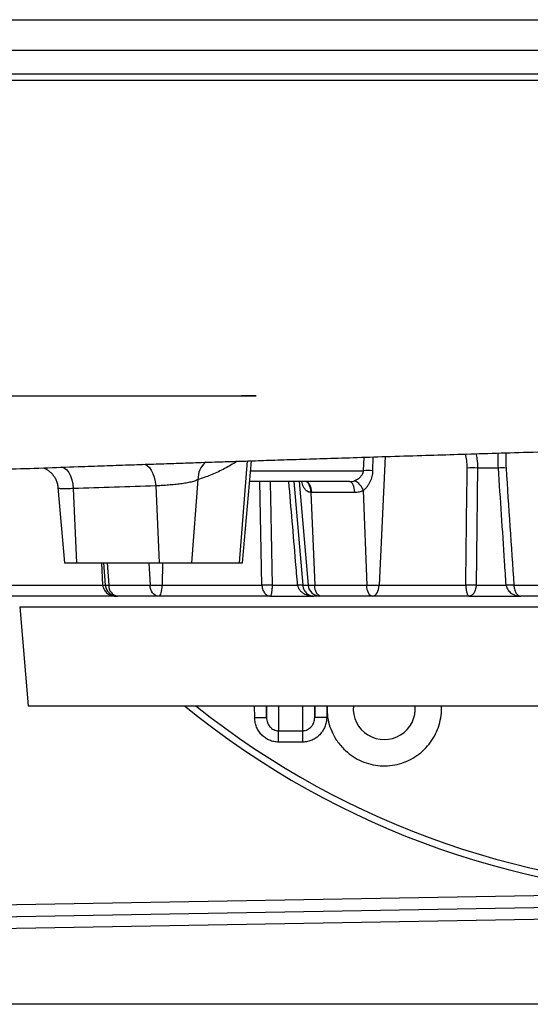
# Model space of a CAD drawing. Header units: millimetres. Extents: x 1491 to 2830, y 267 to 3578.
# Tile 2 of 12: x 1961 to 2175, y 267 to 680. Entities that reach past the tile are written whole.
import ezdxf

# ---------------------------------------------------------------- set-up
doc = ezdxf.new("R2010")
doc.units = ezdxf.units.MM

msp = doc.modelspace()

# ---------------------------------------------------------------- linework, layer by layer
at = {"color": 7, "linetype": 'Continuous', "lineweight": 25}
for p, q in [((2060.48, 522.4), (2054.32, 522.4)), ((2054.73, 452.47), (2058.47, 495.2)), ((2162.07, 492.16), (2153.28, 492.16)), ((1977.33, 484.02), (1980.09, 452.47)), ((1983.73, 483.55), (1985.09, 452.47)), ((2018.33, 484.65), (2019.73, 452.47)), ((2036.03, 487.32), (2033.39, 452.47)), ((2099.67, 486.47), (2057.71, 486.47)), ((2083.38, 481.91), (2085.03, 443.03)), ((2101.83, 481.91), (2083.75, 481.91)), ((2105.37, 482.71), (2106.84, 443.03)), ((1980.09, 452.47), (1985.09, 452.47)), ((1985.09, 452.47), (2019.73, 452.47)), ((1996.37, 452.47), (1997.19, 443.03)), ((2019.73, 452.47), (2033.39, 452.47)), ((2033.39, 452.47), (2053.39, 452.47)), ((2053.39, 452.47), (2054.73, 452.47)), ((1952.89, 443.03), (1996.14, 443.03)), ((1998.64, 443.03), (2015.95, 443.03)), ((2015.95, 443.03), (2021.03, 443.03)), ((2021.03, 443.03), (2062.86, 443.03)), ((2067.16, 443.03), (2077.86, 443.03)), ((2079.99, 443.03), (2082.25, 443.03)), ((2082.25, 443.03), (2085.03, 443.03)), ((2085.03, 443.03), (2106.84, 443.03)), ((2106.84, 443.03), (2112.06, 443.03)), ((2112.06, 443.03), (2148.38, 443.03)), ((2152.73, 443.03), (2165.3, 443.03)), ((2168.52, 443.03), (2184.03, 443.03)), ((2001.32, 438.47), (1953.15, 438.47)), ((2001.32, 438.47), (2002.19, 438.47)), ((2002.28, 438.47), (2002.17, 438.47)), ((2019.34, 438.47), (2002.28, 438.47)), ((2019.74, 438.47), (2019.34, 438.47)), ((2066.33, 438.47), (2019.74, 438.47)), ((2066.33, 438.47), (2084.7, 438.47)), ((2087.23, 438.47), (2084.7, 438.47)), ((2087.44, 438.47), (2087.23, 438.47)), ((2108.94, 438.47), (2087.44, 438.47)), ((2109.35, 438.47), (2108.94, 438.47)), ((2149.8, 438.47), (2109.35, 438.47)), ((2149.8, 438.47), (2171.4, 438.47)), ((2188.68, 438.47), (2171.4, 438.47)), ((1961.29, 433.91), (1964.91, 392.47)), ((1964.91, 392.47), (2544.91, 392.47)), ((1864.74, 302.38), (2235.92, 308.86)), ((2235.92, 303.86), (1864.74, 297.38)), ((2254.91, 267.21), (1864.74, 267.21))]:
    msp.add_line(p, q, dxfattribs=at)
at = {"color": 1, "linetype": 'Continuous', "lineweight": 25}
for p, q in [((2105.46, 491.03), (2105.71, 496.71)), ((2109.46, 496.83), (2109.28, 491.03)), ((2114.63, 496.99), (2112.06, 443.03)), ((2056.63, 495.14), (2053.39, 452.47)), ((2058.11, 491.03), (2105.46, 491.03)), ((2062.86, 443.03), (2062.05, 486.47)), ((2076.29, 486.47), (2079.99, 443.03)), ((2078.46, 486.47), (2082.25, 443.03)), ((1996.14, 443.03), (1995.69, 452.47)), ((1998.04, 452.47), (1998.64, 443.03)), ((2015.38, 452.47), (2015.95, 443.03)), ((2021.24, 452.47), (2021.03, 443.03)), ((1997.19, 443.03), (1998.64, 443.03)), ((1961.29, 433.91), (2548.54, 433.91)), ((2059.88, 387.39), (2059.79, 392.47)), ((2064.74, 392.47), (2064.83, 387.4)), ((2064.83, 387.4), (2064.83, 392.47)), ((2069.83, 392.47), (2069.83, 381.96)), ((2080, 381.99), (2080, 392.47)), ((2085, 387.48), (2085.08, 392.47)), ((2085, 392.47), (2085, 387.48)), ((2090.13, 392.47), (2090.04, 387.47)), ((1871.37, 307.5), (2225.64, 313.68))]:
    msp.add_line(p, q, dxfattribs=at)
at = {"color": 1, "linetype": 'Continuous', "lineweight": 25, "flags": 128}
for points in [[(1937.26, 680.25), (1962.66, 680.25), (1988.44, 680.25), (2014.71, 680.25), (2041.27, 680.25), (2068.63, 680.25), (2096.2, 680.25), (2124.13, 680.25), (2152.18, 680.25), (2162.48, 680.25), (2183.09, 680.25), (2203.74, 680.24), (2224.51, 680.24), (2245.24, 680.24), (2266.01, 680.24), (2286.71, 680.24), (2307.57, 680.24), (2328.31, 680.24), (2349, 680.24), (2369.52, 680.24), (2369.52, 680.24), (2369.52, 680.24)], [(1978.78, 492.66), (1979.16, 492.59), (1980.12, 492.15), (1981.02, 491.36), (1981.84, 490.25), (1982.54, 488.86), (1983.11, 487.24), (1983.51, 485.45), (1983.73, 483.55)], [(2083.38, 481.91), (2083.33, 482.83), (2083.2, 483.7), (2083, 484.49), (2082.72, 485.17), (2082.38, 485.73), (2081.99, 486.14), (2081.57, 486.39), (2081.25, 486.47)], [(1996.14, 443.03), (1996.7, 443.06), (1997.19, 443.07)]]:
    msp.add_lwpolyline(points, dxfattribs=at)
at = {"color": 7, "linetype": 'Continuous', "lineweight": 25, "flags": 128}
for points in [[(2012.89, 493.76), (2013.85, 493.67), (2014.79, 493.21), (2015.68, 492.41), (2016.48, 491.3), (2017.17, 489.91), (2017.72, 488.3), (2018.11, 486.52), (2018.33, 484.65)], [(2083.75, 481.91), (2083.67, 482.82), (2083.51, 483.68), (2083.27, 484.47), (2082.97, 485.16), (2082.61, 485.72), (2082.21, 486.13), (2081.78, 486.38), (2081.34, 486.47)], [(2101.83, 481.91), (2101.76, 482.82), (2101.61, 483.68), (2101.41, 484.47), (2101.14, 485.16), (2100.82, 485.72), (2100.46, 486.13), (2100.07, 486.38), (2099.67, 486.47)], [(2019.34, 438.47), (2018.72, 438.56), (2018.11, 438.81), (2017.54, 439.22), (2017.04, 439.78), (2016.62, 440.47), (2016.29, 441.26), (2016.06, 442.12), (2015.95, 443.03)], [(2019.74, 438.47), (2019.98, 438.56), (2020.21, 438.81), (2020.42, 439.22), (2020.61, 439.78), (2020.77, 440.47), (2020.9, 441.26), (2020.98, 442.12), (2021.03, 443.03)], [(2087.44, 438.47), (2087, 438.56), (2086.56, 438.81), (2086.16, 439.22), (2085.81, 439.78), (2085.5, 440.47), (2085.27, 441.26), (2085.11, 442.12), (2085.03, 443.03)], [(2108.94, 438.47), (2108.55, 438.56), (2108.18, 438.81), (2107.83, 439.22), (2107.51, 439.78), (2107.25, 440.47), (2107.05, 441.26), (2106.91, 442.12), (2106.84, 443.03)], [(2109.35, 438.47), (2109.85, 438.56), (2110.33, 438.81), (2110.78, 439.22), (2111.19, 439.78), (2111.52, 440.47), (2111.79, 441.26), (2111.97, 442.12), (2112.06, 443.03)]]:
    msp.add_lwpolyline(points, dxfattribs=at)
at = {"color": 1, "linetype": 'Continuous', "lineweight": 25}
for centre, radius, start, end in [((2045.43, 487.59), 9.39, 130.592, 181.6353), ((2254.91, 667.47), 352.05, 231.3645, 308.6355)]:
    msp.add_arc(centre, radius, start, end, dxfattribs=at)
at = {"color": 7, "linetype": 'Continuous', "lineweight": 25}
for centre, radius, start, end in [((2151.12, 444.32), 47.89, 87.414, 92.586), ((2163.66, 467.23), 24.99, 86.3506, 93.6494), ((2107.37, 452.11), 38.97, 87.1884, 92.8116), ((2098.99, 480.8), 6.66, 16.6398, 65.7021), ((2002.17, 443.47), 5, 185, 270), ((2002.99, 442.77), 4.35, 176.4762, 260.7141), ((2065.01, 396.42), 46.66, 87.3576, 92.6424), ((2078.92, 433.21), 9.88, 83.8023, 96.1977), ((2087.23, 443.47), 5, 184.9565, 269.9652), ((2150.55, 395.27), 47.81, 87.3911, 92.6089), ((2166.91, 418.01), 25.08, 86.3278, 93.6722), ((2254.91, 667.47), 355, 230.7731, 309.2269), ((2114.18, 391.26), 13, 174.6504, 5.3496), ((2062.58, 299.33), 88.1, 88.5372, 91.7564), ((2087.37, 303.31), 84.21, 88.1806, 91.6128), ((1853.37, 377.45), 216.51, 359.9357, 1.1944), ((1854.6, 377.47), 225.45, 359.9384, 1.1469)]:
    msp.add_arc(centre, radius, start, end, dxfattribs=at)
for points, knots in [([(1491.14, 667.47), (1491.15, 667.47), (1491.18, 667.47), (1492.09, 667.47), (1493.72, 667.47), (1496.11, 667.47), (1499.24, 667.47), (1503.11, 667.47), (1507.72, 667.47), (1513.08, 667.47), (1519.19, 667.47), (1526.03, 667.47), (1533.61, 667.47), (1541.9, 667.47), (1550.9, 667.47), (1560.62, 667.47), (1571.04, 667.47), (1582.14, 667.47), (1593.93, 667.47), (1606.41, 667.47), (1619.56, 667.47), (1633.35, 667.47), (1647.8, 667.47), (1662.91, 667.47), (1678.66, 667.47), (1695.01, 667.47), (1711.96, 667.47), (1729.54, 667.47), (1747.67, 667.47), (1766.32, 667.47), (1785.47, 667.47), (1805.15, 667.47), (1825.28, 667.47), (1845.83, 667.47), (1866.79, 667.47), (1888.17, 667.47), (1909.92, 667.47), (1931.98, 667.47), (1954.36, 667.47), (1977.07, 667.47), (2000.06, 667.47), (2023.24, 667.47), (2046.64, 667.47), (2070.27, 667.47), (2093.38, 667.47), (2115.9, 667.47), (2137.82, 667.47), (2159.83, 667.47), (2174.55, 667.47), (2181.91, 667.47)], [0, 0, 0, 0, 0.016229, 0.037801, 0.059373, 0.080866, 0.102359, 0.123935, 0.145511, 0.167005, 0.188498, 0.210079, 0.231659, 0.253153, 0.274647, 0.296228, 0.317809, 0.339303, 0.360797, 0.382383, 0.403968, 0.425463, 0.446958, 0.468551, 0.490145, 0.511641, 0.533137, 0.554739, 0.57634, 0.597836, 0.619332, 0.640929, 0.662526, 0.684022, 0.705517, 0.727113, 0.74871, 0.770206, 0.791702, 0.813302, 0.834901, 0.856398, 0.877895, 0.899499, 0.921104, 0.940787, 0.960469, 0.980235, 1, 1, 1, 1]), ([(1491.29, 657.47), (1491.27, 657.47), (1491.06, 657.47), (1491.86, 657.47), (1493.8, 657.47), (1497.18, 657.47), (1501.84, 657.47), (1507.84, 657.47), (1515.17, 657.47), (1523.81, 657.47), (1533.76, 657.47), (1544.99, 657.47), (1557.48, 657.47), (1570.08, 657.47), (1582.43, 657.47), (1594.23, 657.47), (1606.71, 657.47), (1619.86, 657.47), (1633.67, 657.47), (1648.14, 657.47), (1663.25, 657.47), (1679, 657.47), (1695.37, 657.47), (1712.35, 657.47), (1729.92, 657.47), (1748.04, 657.47), (1766.71, 657.47), (1785.89, 657.47), (1805.56, 657.47), (1825.68, 657.47), (1846.25, 657.47), (1867.23, 657.47), (1888.61, 657.47), (1910.34, 657.47), (1932.43, 657.47), (1954.83, 657.47), (1977.53, 657.47), (2000.5, 657.47), (2023.71, 657.47), (2047.14, 657.47), (2070.75, 657.47), (2094.19, 657.47), (2117.42, 657.47), (2140.43, 657.47), (2163.5, 657.47), (2178.91, 657.47), (2186.61, 657.47)], [0, 0, 0, 0, 0.002072, 0.030676, 0.059268, 0.087863, 0.11647, 0.145065, 0.173663, 0.202274, 0.230872, 0.259471, 0.288082, 0.316681, 0.33813, 0.359591, 0.381052, 0.402501, 0.423955, 0.445421, 0.466887, 0.48834, 0.509797, 0.531268, 0.552739, 0.574196, 0.595652, 0.61712, 0.638588, 0.660044, 0.681499, 0.702967, 0.724434, 0.745889, 0.767346, 0.788816, 0.810286, 0.831742, 0.853202, 0.874674, 0.896147, 0.917606, 0.938199, 0.958803, 0.979408, 1, 1, 1, 1]), ([(1887.59, 522.42), (1887.74, 522.42), (1887.91, 522.42), (1888.27, 522.42), (1888.46, 522.42), (1889.08, 522.42), (1890.01, 522.42), (1891.14, 522.42), (1892.38, 522.42), (1893.05, 522.42), (1896.67, 522.42), (1900.36, 522.42), (1905.98, 522.42), (1907.16, 522.42), (1909.6, 522.42), (1910.88, 522.42), (1914.84, 522.42), (1917.67, 522.42), (1923.71, 522.42), (1926.92, 522.42), (1932.01, 522.42), (1933.76, 522.42), (1937.34, 522.42), (1939.17, 522.42), (1948.54, 522.42), (1956.67, 522.42), (1974.18, 522.41), (1983.56, 522.41), (1998.57, 522.41), (2003.73, 522.41), (2011.72, 522.41), (2014.43, 522.41), (2019.9, 522.41), (2022.66, 522.41), (2036.64, 522.41), (2048.31, 522.41), (2060.48, 522.4)], [0, 0, 0, 0, 0.015625, 0.015625, 0.03125, 0.03125, 0.0625, 0.09375, 0.09375, 0.125, 0.125, 0.25, 0.25, 0.28125, 0.28125, 0.3125, 0.3125, 0.375, 0.375, 0.4375, 0.4375, 0.46875, 0.46875, 0.5, 0.5, 0.625, 0.625, 0.75, 0.75, 0.8125, 0.8125, 0.84375, 0.84375, 0.875, 0.875, 1, 1, 1, 1]), ([(1727.33, 481.07), (1727.32, 481.06), (1727.31, 481.06), (1727.41, 481.07), (1727.6, 481.1), (1727.98, 481.14), (1728.55, 481.2), (1729.32, 481.28), (1730.23, 481.38), (1731.19, 481.47), (1732.13, 481.55), (1733.03, 481.63), (1733.92, 481.71), (1734.83, 481.79), (1735.8, 481.87), (1736.83, 481.95), (1738.3, 482.07), (1740.31, 482.22), (1742.88, 482.41), (1745.54, 482.59), (1748.23, 482.77), (1750.93, 482.95), (1753.81, 483.13), (1756.92, 483.32), (1760.43, 483.53), (1764.38, 483.75), (1768.79, 483.99), (1773.7, 484.25), (1780.11, 484.58), (1788.17, 484.98), (1797.99, 485.44), (1808.45, 485.92), (1819.48, 486.4), (1831.07, 486.89), (1842.97, 487.39), (1855.15, 487.88), (1867.56, 488.38), (1880.42, 488.88), (1893.62, 489.39), (1908.06, 489.94), (1923.51, 490.52), (1939.83, 491.12), (1955.65, 491.69), (1970.89, 492.24), (1984.5, 492.71), (1996.43, 493.13), (2006.6, 493.48), (2016.03, 493.8), (2024.67, 494.09), (2031.73, 494.32), (2037.81, 494.53), (2043.54, 494.72), (2050.36, 494.94), (2058.3, 495.2), (2067.36, 495.49), (2077.58, 495.82), (2088.96, 496.18), (2101.53, 496.58), (2115.3, 497.01), (2129.36, 497.45), (2143.57, 497.88), (2157.81, 498.32), (2172.88, 498.77), (2188.77, 499.25), (2203.16, 499.69), (2212.24, 499.96), (2215.76, 500.07)], [0, 0, 0, 0, 0.002699, 0.008453, 0.014212, 0.020733, 0.028412, 0.036788, 0.045779, 0.054025, 0.061425, 0.067977, 0.073679, 0.079317, 0.08469, 0.090364, 0.09634, 0.107763, 0.120027, 0.131657, 0.14222, 0.152926, 0.162927, 0.173808, 0.185633, 0.198404, 0.212123, 0.22679, 0.242407, 0.267421, 0.293081, 0.318866, 0.344777, 0.370812, 0.396969, 0.421732, 0.44659, 0.471549, 0.496601, 0.521094, 0.550919, 0.579238, 0.606051, 0.631357, 0.655155, 0.672681, 0.688887, 0.703757, 0.717287, 0.729472, 0.736666, 0.745488, 0.755947, 0.768048, 0.781797, 0.797201, 0.814264, 0.83299, 0.853377, 0.875417, 0.895041, 0.915799, 0.937683, 0.960681, 0.984782, 1, 1, 1, 1]), ([(1971.13, 492.24), (1971.38, 492.15), (1971.94, 491.93), (1972.97, 491.36), (1974.09, 490.52), (1975.17, 489.42), (1976.09, 488.1), (1976.79, 486.61), (1977.21, 485.22), (1977.27, 484.34), (1977.3, 484.01)], [0, 0, 0, 0, 0.0893451, 0.2081399, 0.3393276, 0.4782671, 0.6214539, 0.7669385, 0.9135189, 1, 1, 1, 1]), ([(2153.28, 492.16), (2153.24, 488.85), (2153.2, 485.53), (2153.17, 482.21), (2153.02, 469.15), (2152.87, 456.09), (2152.73, 443.03)], [0, 0, 0, 0, 0.01, 0.01, 0.01, 0.04935958, 0.04935958, 0.04935958, 0.04935958]), ([(2165.3, 443.03), (2165.09, 446.35), (2164.87, 449.67), (2164.65, 452.99), (2163.79, 466.05), (2162.93, 479.1), (2162.07, 492.16)], [0, 0, 0, 0, 0.01, 0.01, 0.01, 0.04935958, 0.04935958, 0.04935958, 0.04935958]), ([(2101.73, 486.87), (2102.17, 487.05), (2102.6, 487.28), (2103.22, 487.68), (2103.42, 487.82), (2103.8, 488.13), (2103.99, 488.29), (2104.34, 488.63), (2104.5, 488.81), (2104.81, 489.2), (2104.95, 489.4), (2105.18, 489.83), (2105.28, 490.06), (2105.42, 490.54), (2105.46, 490.79), (2105.46, 491.03)], [0, 0, 0, 0, 0.25, 0.25, 0.375, 0.375, 0.5, 0.5, 0.625, 0.625, 0.75, 0.75, 0.875, 0.875, 1, 1, 1, 1]), ([(2109.28, 491.03), (2109.26, 490.23), (2109.15, 489.43), (2108.87, 488.26), (2108.76, 487.87), (2108.5, 487.12), (2108.35, 486.74), (2108.01, 486.02), (2107.83, 485.67), (2107.43, 484.99), (2107.21, 484.65), (2106.73, 484.02), (2106.48, 483.73), (2105.95, 483.18), (2105.67, 482.93), (2105.37, 482.71)], [0, 0, 0, 0, 0.25, 0.25, 0.375, 0.375, 0.5, 0.5, 0.625, 0.625, 0.75, 0.75, 0.875, 0.875, 1, 1, 1, 1]), ([(2036.03, 487.32), (2035.6, 487.1), (2035.11, 486.89), (2034.26, 486.61), (2033.97, 486.52), (2033.35, 486.34), (2033.03, 486.26), (2032.36, 486.11), (2032.02, 486.03), (2031.3, 485.89), (2030.93, 485.83), (2029.79, 485.64), (2029, 485.53), (2027.77, 485.39), (2027.36, 485.34), (2026.52, 485.25), (2026.09, 485.21), (2024.82, 485.09), (2023.97, 485.02), (2022.71, 484.93), (2022.28, 484.9), (2021.45, 484.84), (2021.05, 484.81), (2019.84, 484.73), (2019.07, 484.69), (2018.33, 484.65)], [0, 0, 0, 0, 0.125, 0.125, 0.1875, 0.1875, 0.25, 0.25, 0.3125, 0.3125, 0.375, 0.375, 0.5, 0.5, 0.5625, 0.5625, 0.625, 0.625, 0.75, 0.75, 0.8125, 0.8125, 0.875, 0.875, 1, 1, 1, 1]), ([(2099.67, 486.47), (2100.03, 486.47), (2100.38, 486.5), (2101.06, 486.64), (2101.4, 486.73), (2101.73, 486.87)], [0, 0, 0, 0, 0.5, 0.5, 1, 1, 1, 1]), ([(2105.37, 482.71), (2104.81, 482.44), (2104.24, 482.24), (2103.35, 482.04), (2103.05, 481.99), (2102.44, 481.92), (2102.14, 481.91), (2101.83, 481.91)], [0, 0, 0, 0, 0.5, 0.5, 0.75, 0.75, 1, 1, 1, 1]), ([(1996.14, 443.03), (1996.15, 442.84), (1996.18, 442.66), (1996.26, 442.29), (1996.31, 442.12), (1996.48, 441.6), (1996.63, 441.27), (1996.98, 440.68), (1997.18, 440.42), (1997.61, 439.94), (1997.85, 439.72), (1998.34, 439.35), (1998.59, 439.2), (1999.11, 438.93), (1999.38, 438.82), (1999.93, 438.64), (2000.2, 438.58), (2000.62, 438.51), (2000.76, 438.5), (2001.04, 438.48), (2001.18, 438.47), (2001.32, 438.47)], [0, 0, 0, 0, 0.0625, 0.0625, 0.125, 0.125, 0.25, 0.25, 0.375, 0.375, 0.5, 0.5, 0.625, 0.625, 0.75, 0.75, 0.875, 0.875, 0.9375, 0.9375, 1, 1, 1, 1]), ([(2062.86, 443.03), (2062.87, 442.84), (2062.89, 442.66), (2062.94, 442.29), (2062.97, 442.12), (2063.08, 441.6), (2063.19, 441.27), (2063.42, 440.68), (2063.55, 440.42), (2063.84, 439.94), (2064, 439.72), (2064.33, 439.35), (2064.5, 439.2), (2064.85, 438.93), (2065.03, 438.82), (2065.39, 438.64), (2065.58, 438.58), (2065.86, 438.51), (2065.95, 438.5), (2066.14, 438.48), (2066.23, 438.47), (2066.33, 438.47)], [0, 0, 0, 0, 0.0625, 0.0625, 0.125, 0.125, 0.25, 0.25, 0.375, 0.375, 0.5, 0.5, 0.625, 0.625, 0.75, 0.75, 0.875, 0.875, 0.9375, 0.9375, 1, 1, 1, 1]), ([(2067.16, 443.03), (2067.16, 442.84), (2067.15, 442.66), (2067.14, 442.29), (2067.13, 442.12), (2067.1, 441.6), (2067.08, 441.27), (2067.02, 440.68), (2066.99, 440.42), (2066.92, 439.94), (2066.89, 439.72), (2066.81, 439.35), (2066.77, 439.2), (2066.68, 438.93), (2066.64, 438.82), (2066.55, 438.64), (2066.51, 438.58), (2066.44, 438.51), (2066.42, 438.5), (2066.38, 438.48), (2066.35, 438.47), (2066.33, 438.47)], [0, 0, 0, 0, 0.0625, 0.0625, 0.125, 0.125, 0.25, 0.25, 0.375, 0.375, 0.5, 0.5, 0.625, 0.625, 0.75, 0.75, 0.875, 0.875, 0.9375, 0.9375, 1, 1, 1, 1]), ([(2077.86, 443.03), (2077.88, 442.84), (2077.92, 442.66), (2078.02, 442.29), (2078.08, 442.12), (2078.3, 441.6), (2078.51, 441.27), (2078.97, 440.68), (2079.23, 440.42), (2079.8, 439.94), (2080.12, 439.72), (2080.76, 439.35), (2081.1, 439.2), (2081.79, 438.93), (2082.14, 438.82), (2082.87, 438.64), (2083.23, 438.58), (2083.78, 438.51), (2083.96, 438.5), (2084.33, 438.48), (2084.52, 438.47), (2084.7, 438.47)], [0, 0, 0, 0, 0.0625, 0.0625, 0.125, 0.125, 0.25, 0.25, 0.375, 0.375, 0.5, 0.5, 0.625, 0.625, 0.75, 0.75, 0.875, 0.875, 0.9375, 0.9375, 1, 1, 1, 1]), ([(2079.99, 443.03), (2080, 442.84), (2080.03, 442.66), (2080.1, 442.29), (2080.14, 442.12), (2080.3, 441.6), (2080.44, 441.27), (2080.76, 440.68), (2080.94, 440.42), (2081.34, 439.94), (2081.56, 439.72), (2082, 439.35), (2082.23, 439.2), (2082.71, 438.93), (2082.95, 438.82), (2083.45, 438.64), (2083.69, 438.58), (2084.07, 438.51), (2084.2, 438.5), (2084.45, 438.48), (2084.58, 438.47), (2084.7, 438.47)], [0, 0, 0, 0, 0.0625, 0.0625, 0.125, 0.125, 0.25, 0.25, 0.375, 0.375, 0.5, 0.5, 0.625, 0.625, 0.75, 0.75, 0.875, 0.875, 0.9375, 0.9375, 1, 1, 1, 1]), ([(2148.38, 443.03), (2148.38, 442.84), (2148.39, 442.66), (2148.41, 442.29), (2148.42, 442.12), (2148.47, 441.6), (2148.51, 441.27), (2148.6, 440.68), (2148.66, 440.42), (2148.78, 439.94), (2148.84, 439.72), (2148.97, 439.35), (2149.04, 439.2), (2149.19, 438.93), (2149.26, 438.82), (2149.41, 438.64), (2149.49, 438.58), (2149.6, 438.51), (2149.64, 438.5), (2149.72, 438.48), (2149.76, 438.47), (2149.8, 438.47)], [0, 0, 0, 0, 0.0625, 0.0625, 0.125, 0.125, 0.25, 0.25, 0.375, 0.375, 0.5, 0.5, 0.625, 0.625, 0.75, 0.75, 0.875, 0.875, 0.9375, 0.9375, 1, 1, 1, 1]), ([(2152.73, 443.03), (2152.72, 442.84), (2152.7, 442.66), (2152.66, 442.29), (2152.63, 442.12), (2152.54, 441.6), (2152.45, 441.27), (2152.25, 440.68), (2152.14, 440.42), (2151.9, 439.94), (2151.76, 439.72), (2151.49, 439.35), (2151.34, 439.2), (2151.05, 438.93), (2150.9, 438.82), (2150.59, 438.64), (2150.43, 438.58), (2150.2, 438.51), (2150.12, 438.5), (2149.96, 438.48), (2149.88, 438.47), (2149.8, 438.47)], [0, 0, 0, 0, 0.0625, 0.0625, 0.125, 0.125, 0.25, 0.25, 0.375, 0.375, 0.5, 0.5, 0.625, 0.625, 0.75, 0.75, 0.875, 0.875, 0.9375, 0.9375, 1, 1, 1, 1]), ([(2165.3, 443.03), (2165.32, 442.84), (2165.36, 442.66), (2165.45, 442.29), (2165.5, 442.12), (2165.7, 441.6), (2165.88, 441.27), (2166.3, 440.68), (2166.53, 440.42), (2167.04, 439.94), (2167.32, 439.72), (2167.89, 439.35), (2168.19, 439.2), (2168.8, 438.93), (2169.12, 438.82), (2169.76, 438.64), (2170.09, 438.58), (2170.58, 438.51), (2170.74, 438.5), (2171.07, 438.48), (2171.23, 438.47), (2171.4, 438.47)], [0, 0, 0, 0, 0.0625, 0.0625, 0.125, 0.125, 0.25, 0.25, 0.375, 0.375, 0.5, 0.5, 0.625, 0.625, 0.75, 0.75, 0.875, 0.875, 0.9375, 0.9375, 1, 1, 1, 1]), ([(2168.52, 443.03), (2168.53, 442.84), (2168.54, 442.66), (2168.58, 442.29), (2168.61, 442.12), (2168.71, 441.6), (2168.79, 441.27), (2168.99, 440.68), (2169.1, 440.42), (2169.35, 439.94), (2169.48, 439.72), (2169.75, 439.35), (2169.89, 439.2), (2170.18, 438.93), (2170.33, 438.82), (2170.63, 438.64), (2170.78, 438.58), (2171.01, 438.51), (2171.09, 438.5), (2171.24, 438.48), (2171.32, 438.47), (2171.4, 438.47)], [0, 0, 0, 0, 0.0625, 0.0625, 0.125, 0.125, 0.25, 0.25, 0.375, 0.375, 0.5, 0.5, 0.625, 0.625, 0.75, 0.75, 0.875, 0.875, 0.9375, 0.9375, 1, 1, 1, 1]), ([(2090.28, 392.47), (2090.24, 391.52), (2090.13, 389.21), (2090.75, 385.59), (2092.03, 381.74), (2094.07, 377.83), (2096.08, 375.55), (2097.2, 374.29)], [0, 0, 0, 0, 0.142634, 0.344507, 0.546358, 0.748209, 1, 1, 1, 1]), ([(2097.2, 374.29), (2098.21, 373.38), (2100.21, 371.57), (2103.73, 369.53), (2107.52, 368.08), (2111.51, 367.29), (2115.57, 367.19), (2119.59, 367.76), (2123.46, 369.01), (2127.06, 370.87), (2130.3, 373.33), (2133.09, 376.29), (2135.32, 379.68), (2136.98, 383.39), (2137.93, 387.33), (2138.3, 390.4), (2138.12, 392.11), (2138.08, 392.47)], [0, 0, 0, 0, 0.070066, 0.140132, 0.210197, 0.280263, 0.350329, 0.420396, 0.490467, 0.560539, 0.63062, 0.7007, 0.77079, 0.84088, 0.910975, 0.98107, 1, 1, 1, 1]), ([(2069.87, 377.2), (2069.21, 377.2), (2068.55, 377.27), (2067.59, 377.47), (2067.27, 377.55), (2066.64, 377.75), (2066.33, 377.86), (2065.42, 378.26), (2064.85, 378.57), (2064.04, 379.14), (2063.77, 379.34), (2063.27, 379.77), (2063.03, 380), (2062.35, 380.71), (2061.94, 381.22), (2061.21, 382.34), (2060.91, 382.92), (2060.54, 383.83), (2060.43, 384.14), (2060.24, 384.77), (2060.16, 385.1), (2059.96, 386.07), (2059.89, 386.72), (2059.88, 387.39)], [0, 0, 0, 0, 0.125, 0.125, 0.1875, 0.1875, 0.25, 0.25, 0.375, 0.375, 0.4375, 0.4375, 0.5, 0.5, 0.625, 0.625, 0.75, 0.75, 0.8125, 0.8125, 0.875, 0.875, 1, 1, 1, 1]), ([(2064.83, 387.4), (2064.83, 387.06), (2064.87, 386.73), (2064.99, 386.06), (2065.07, 385.74), (2065.3, 385.1), (2065.45, 384.8), (2065.79, 384.21), (2065.98, 383.93), (2066.32, 383.54), (2066.43, 383.42), (2066.68, 383.18), (2066.81, 383.07), (2067.22, 382.75), (2067.51, 382.57), (2068.13, 382.27), (2068.46, 382.15), (2069.13, 382), (2069.48, 381.96), (2069.83, 381.96)], [0, 0, 0, 0, 0.125, 0.125, 0.25, 0.25, 0.375, 0.375, 0.5, 0.5, 0.5625, 0.5625, 0.625, 0.625, 0.75, 0.75, 0.875, 0.875, 1, 1, 1, 1]), ([(2080, 381.99), (2080.18, 381.99), (2080.35, 382), (2080.7, 382.04), (2080.87, 382.07), (2081.38, 382.2), (2081.71, 382.31), (2082.33, 382.62), (2082.62, 382.81), (2083.16, 383.24), (2083.4, 383.47), (2083.74, 383.87), (2083.84, 384), (2084.04, 384.28), (2084.13, 384.42), (2084.38, 384.86), (2084.52, 385.17), (2084.75, 385.81), (2084.84, 386.14), (2084.96, 386.8), (2084.99, 387.14), (2085, 387.48)], [0, 0, 0, 0, 0.0625, 0.0625, 0.125, 0.125, 0.25, 0.25, 0.375, 0.375, 0.5, 0.5, 0.5625, 0.5625, 0.625, 0.625, 0.75, 0.75, 0.875, 0.875, 1, 1, 1, 1]), ([(2090.04, 387.47), (2090.03, 386.8), (2089.96, 386.15), (2089.76, 385.18), (2089.68, 384.86), (2089.49, 384.23), (2089.38, 383.92), (2089.01, 382.99), (2088.71, 382.41), (2088.17, 381.58), (2087.98, 381.31), (2087.57, 380.79), (2087.35, 380.54), (2086.67, 379.82), (2086.17, 379.4), (2085.36, 378.83), (2085.08, 378.65), (2084.5, 378.32), (2084.2, 378.18), (2083.3, 377.78), (2082.67, 377.58), (2081.7, 377.37), (2081.37, 377.32), (2080.71, 377.25), (2080.38, 377.23), (2080.04, 377.23)], [0, 0, 0, 0, 0.125, 0.125, 0.1875, 0.1875, 0.25, 0.25, 0.375, 0.375, 0.4375, 0.4375, 0.5, 0.5, 0.625, 0.625, 0.6875, 0.6875, 0.75, 0.75, 0.875, 0.875, 0.9375, 0.9375, 1, 1, 1, 1])]:
    msp.add_open_spline(points, degree=3, knots=knots, dxfattribs=at)
at = {"color": 1, "linetype": 'Continuous', "lineweight": 25}
for points, knots in [([(2369.52, 654.7), (2369.52, 654.7), (2360.87, 654.7), (2343.45, 654.7), (2317.01, 654.7), (2290.29, 654.7), (2263.16, 654.7), (2235.71, 654.7), (2207.94, 654.7), (2180.07, 654.69), (2152.4, 654.69), (2125.03, 654.69), (2097.94, 654.69), (2070.95, 654.69), (2043.93, 654.69), (2016.97, 654.69), (1990.07, 654.69), (1963.46, 654.69), (1937.16, 654.69), (1911.28, 654.69), (1885.79, 654.69), (1860.76, 654.69), (1836.07, 654.69), (1811.83, 654.69), (1788.03, 654.69), (1764.89, 654.68), (1742.52, 654.68), (1721.01, 654.68), (1700.34, 654.68), (1680.52, 654.68), (1661.43, 654.68), (1643.16, 654.68), (1625.73, 654.68), (1609.27, 654.68), (1593.97, 654.68), (1579.83, 654.68), (1566.82, 654.68), (1554.82, 654.68), (1543.78, 654.68), (1533.77, 654.67), (1524.8, 654.67), (1516.96, 654.67), (1510.2, 654.67), (1504.59, 654.67), (1500.16, 654.67), (1496.93, 654.67), (1495.07, 654.67), (1494.3, 654.67), (1494.52, 654.67), (1494.54, 654.67)], [0, 0, 0, 0, 0, 0.020696, 0.041393, 0.062237, 0.083081, 0.104373, 0.125666, 0.147106, 0.168547, 0.189452, 0.210358, 0.231399, 0.252441, 0.273909, 0.295378, 0.316993, 0.338608, 0.360274, 0.38194, 0.403749, 0.425557, 0.447814, 0.47007, 0.49248, 0.514891, 0.53713, 0.559369, 0.581769, 0.604168, 0.627055, 0.649942, 0.672989, 0.696036, 0.718438, 0.740841, 0.763382, 0.785923, 0.808894, 0.831865, 0.854983, 0.878101, 0.901962, 0.925822, 0.94984, 0.973858, 0.998357, 1, 1, 1, 1]), ([(2148.96, 492.16), (2148.93, 493.25), (2148.89, 495.25), (2148.44, 497.15), (2148.23, 498.02)], [0, 0, 0, 0, 0.541609, 1, 1, 1, 1]), ([(2152.67, 498.16), (2152.81, 497.47), (2153.22, 495.52), (2153.25, 493.48), (2153.28, 492.16)], [0, 0, 0, 0, 0.355056, 1, 1, 1, 1]), ([(2162.07, 492.16), (2162, 493.54), (2161.89, 495.69), (2161.93, 497.72), (2161.95, 498.44)], [0, 0, 0, 0, 0.642476, 1, 1, 1, 1]), ([(2165.23, 498.54), (2165.19, 497.58), (2165.09, 495.51), (2165.2, 493.33), (2165.26, 492.16)], [0, 0, 0, 0, 0.4679, 1, 1, 1, 1]), ([(2052.4, 495.01), (2052.18, 494.85), (2050.25, 493.53), (2046.55, 491.55), (2041.31, 489.06), (2037.79, 487.9), (2036.03, 487.32)], [0, 0, 0, 0, 0.04168, 0.358554, 0.679278, 1, 1, 1, 1]), ([(1983.73, 483.55), (1983.36, 483.53), (1982.62, 483.49), (1981.39, 483.44), (1980.1, 483.4), (1978.9, 483.42), (1978.01, 483.53), (1977.45, 483.71), (1977.38, 483.92), (1977.34, 484.02)], [0, 0, 0, 0, 0.098139, 0.197327, 0.356279, 0.51987, 0.68019, 0.845322, 1, 1, 1, 1]), ([(2066.33, 486.47), (2066.35, 485.05), (2066.63, 470.57), (2066.91, 456.09), (2067.16, 443.03)], [0, 0, 0, 0, 0.098083, 1, 1, 1, 1]), ([(2077.86, 443.03), (2077.57, 446.35), (2076.35, 460.83), (2075.13, 475.31), (2074.18, 486.47)], [0, 0, 0, 0, 0.229148, 1, 1, 1, 1]), ([(2083.38, 481.91), (2083.11, 481.96), (2082.31, 482.08), (2081.54, 482.64), (2080.59, 483.72), (2079.95, 484.89), (2079.65, 486.1), (2079.56, 486.47)], [0, 0, 0, 0, 0.1326522, 0.3846118, 0.4600051, 0.8366386, 1, 1, 1, 1]), ([(2001.04, 438.66), (2001.13, 438.57), (2001.23, 438.47), (2001.32, 438.47), (2001.32, 438.47)], [0, 0, 0, 0, 0.9848928, 1, 1, 1, 1])]:
    msp.add_open_spline(points, degree=3, knots=knots, dxfattribs=at)
at = {"color": 7, "linetype": 'Continuous', "lineweight": 25}
for points in [[(2148.38, 443.03), (2148.57, 459.41), (2148.76, 475.79), (2148.96, 492.16)], [(2165.26, 492.16), (2166.34, 475.79), (2167.43, 459.41), (2168.52, 443.03)], [(2018.33, 484.65), (2006.79, 484.3), (1995.26, 483.94), (1983.73, 483.55)], [(2083.75, 481.91), (2083.62, 481.91), (2083.5, 481.91), (2083.38, 481.91)], [(2069.83, 381.96), (2073.22, 381.97), (2076.61, 381.98), (2080, 381.99)], [(2080.04, 377.23), (2076.65, 377.22), (2073.26, 377.21), (2069.87, 377.2)]]:
    msp.add_open_spline(points, degree=3, dxfattribs=at)

doc.saveas('drawing.dxf')
